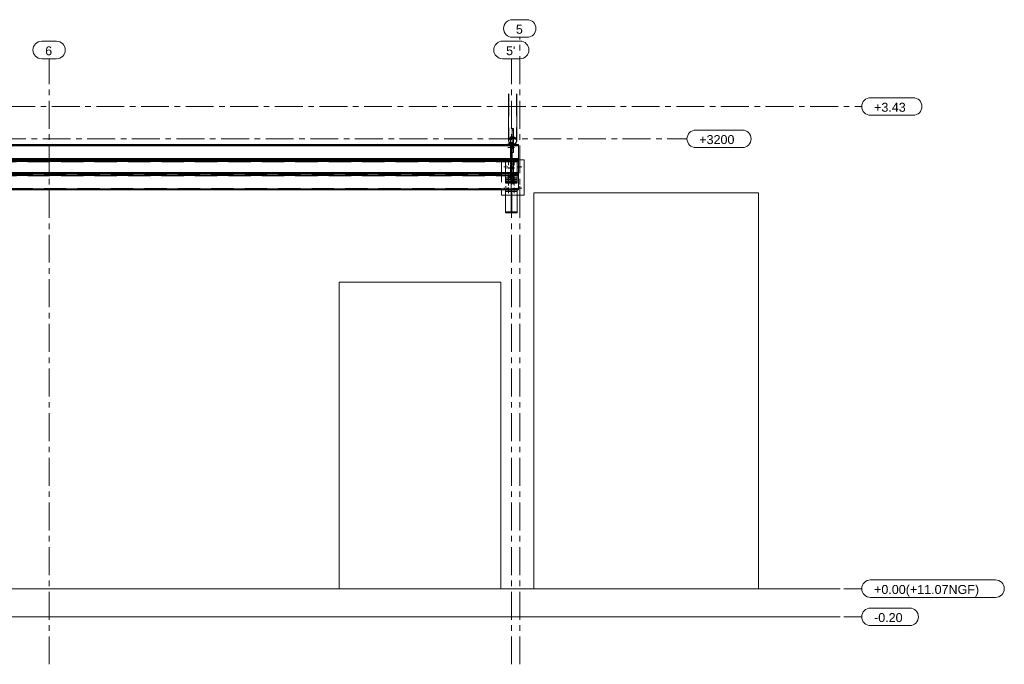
# Model space of a CAD drawing. Header units: millimetres. Extents: x 3 to 1173, y 5 to 825.
# Tile 5 of 22: x 379 to 659, y 240 to 423. Entities that reach past the tile are written whole.
import ezdxf

# ---------------------------------------------------------------- set-up
doc = ezdxf.new("R2010")
doc.units = ezdxf.units.MM
doc.linetypes.add('AXES', pattern=[12.7, 7.9375, -1.5875, 1.5875, -1.5875])
doc.linetypes.add('INTERROMPUX2', pattern=[9.525, 6.35, -3.175])
for name, color, linetype, lineweight in [('Boulon', 7, 'Continuous', 0), ('Classe 1', 7, 'Continuous', 0), ('Classe 2', 1, 'Continuous', 0), ('Maillage', 1, 'Continuous', 0)]:
    doc.layers.add(name, color=color, linetype=linetype, lineweight=lineweight)
doc.styles.add('ARIAL', font='ARIAL.TTF')

# ---------------------------------------------------------------- blocks, each defined once
blk = doc.blocks.new('*A145')
at = {"layer": 'Maillage', "linetype": 'AXES', "lineweight": 0}
blk.add_line((19.72, 253.25), (618.6, 253.25), dxfattribs=at)
at = {"layer": 'Maillage', "style": 'ARIAL'}
blk.add_text('-0.20', height=2.55, dxfattribs=at).set_placement((622.1, 251.75))
blk = doc.blocks.new('*A146')
at = {"layer": 'Maillage', "linetype": 'AXES', "lineweight": 0}
blk.add_line((19.72, 261.25), (618.6, 261.25), dxfattribs=at)
at = {"layer": 'Maillage', "style": 'ARIAL'}
blk.add_text('+0.00(+11.07NGF)', height=2.55, dxfattribs=at).set_placement((622.1, 259.75))
blk = doc.blocks.new('*A147')
at = {"layer": 'Maillage', "linetype": 'AXES', "lineweight": 0}
blk.add_line((19.72, 398.45), (618.6, 398.45), dxfattribs=at)
at = {"layer": 'Maillage', "style": 'ARIAL'}
blk.add_text('+3.43', height=2.55, dxfattribs=at).set_placement((622.1, 396.95))
blk = doc.blocks.new('*A148')
at = {"layer": 'Maillage', "linetype": 'AXES', "lineweight": 0}
blk.add_line((42.52, 253.25), (618.6, 253.25), dxfattribs=at)
at = {"layer": 'Maillage', "style": 'ARIAL'}
blk.add_text('-0.20', height=2.55, dxfattribs=at).set_placement((622.1, 251.75))
blk = doc.blocks.new('*A149')
at = {"layer": 'Maillage', "linetype": 'AXES', "lineweight": 0}
blk.add_line((42.52, 261.25), (618.6, 261.25), dxfattribs=at)
at = {"layer": 'Maillage', "style": 'ARIAL'}
blk.add_text('+0.00(+11.07NGF)', height=2.55, dxfattribs=at).set_placement((622.1, 259.75))
blk = doc.blocks.new('*A150')
at = {"layer": 'Maillage', "linetype": 'AXES', "lineweight": 0}
blk.add_line((42.52, 389.25), (568.84, 389.25), dxfattribs=at)
at = {"layer": 'Maillage', "style": 'ARIAL'}
blk.add_text('+3200', height=2.55, dxfattribs=at).set_placement((572.34, 387.75))
blk = doc.blocks.new('*A151')
at = {"layer": 'Classe 1', "linetype": 'Continuous', "lineweight": 0}
for p, q in [((86.12, 373.85), (39.32, 373.85)), ((39.32, 373.85), (39.32, 261.25)), ((86.12, 261.25), (86.12, 373.85)), ((217.72, 373.25), (138.12, 373.25)), ((138.12, 373.25), (138.12, 261.25)), ((217.72, 261.25), (217.72, 373.25)), ((525.24, 261.25), (525.24, 373.85)), ((525.24, 373.85), (589.24, 373.85)), ((589.24, 373.85), (589.24, 261.25)), ((469.84, 261.25), (469.84, 348.45)), ((469.84, 348.45), (515.84, 348.45)), ((515.84, 348.45), (515.84, 261.25)), ((39.32, 261.25), (29.72, 261.25)), ((86.12, 261.25), (138.12, 261.25)), ((217.72, 261.25), (242.52, 261.25)), ((469.84, 261.25), (373.72, 261.25)), ((515.84, 261.25), (525.24, 261.25)), ((589.24, 261.25), (608.6, 261.25))]:
    blk.add_line(p, q, dxfattribs=at)
at = {"layer": 'Classe 1', "linetype": 'INTERROMPUX2', "lineweight": 0}
for p, q in [((469.84, 261.25), (242.52, 261.25)), ((242.52, 261.25), (373.72, 261.25))]:
    blk.add_line(p, q, dxfattribs=at)
blk = doc.blocks.new('*A152')
at = {"layer": 'Classe 2', "linetype": 'Continuous', "lineweight": 0}
for p, q in [((90.52, 387.62), (90.52, 383.62)), ((90.52, 387.62), (91.92, 387.62)), ((90.52, 387.48), (91.92, 387.48)), ((90.52, 387.23), (91.92, 387.23)), ((92.72, 387.62), (518.64, 387.62)), ((92.72, 387.48), (518.64, 387.48)), ((92.72, 387.23), (518.64, 387.23)), ((520.84, 387.62), (519.44, 387.62)), ((519.44, 387.48), (520.84, 387.48)), ((519.44, 387.23), (520.84, 387.23)), ((520.84, 387.62), (520.84, 383.62))]:
    blk.add_line(p, q, dxfattribs=at)
at = {"layer": 'Classe 2', "linetype": 'INTERROMPUX2', "lineweight": 0}
for p, q in [((90.52, 387.37), (520.84, 387.37)), ((90.52, 387.3), (520.84, 387.3)), ((90.52, 387.3), (520.84, 387.3)), ((91.92, 387.62), (92.72, 387.62)), ((91.92, 387.48), (92.72, 387.48)), ((91.92, 387.23), (92.72, 387.23)), ((519.44, 387.62), (518.64, 387.62)), ((518.64, 387.48), (519.44, 387.48)), ((518.64, 387.23), (519.44, 387.23)), ((90.52, 383.62), (90.52, 382.69)), ((90.52, 383.08), (520.84, 383.08)), ((90.52, 383.01), (520.84, 383.01)), ((90.52, 383.01), (520.84, 383.01)), ((520.84, 382.94), (90.52, 382.94)), ((90.52, 382.83), (520.84, 382.83)), ((520.84, 382.69), (90.52, 382.69)), ((520.84, 383.62), (520.84, 382.69))]:
    blk.add_line(p, q, dxfattribs=at)
blk = doc.blocks.new('*A153')
at = {"layer": 'Classe 2', "linetype": 'Continuous', "lineweight": 0}
for p, q in [((90.52, 383.62), (90.52, 379.63)), ((90.52, 383.62), (92.32, 383.62)), ((90.52, 383.49), (92.32, 383.49)), ((90.52, 383.24), (92.32, 383.24)), ((92.72, 383.62), (518.64, 383.62)), ((92.72, 383.49), (518.64, 383.49)), ((92.72, 383.24), (518.64, 383.24)), ((520.84, 383.62), (519.04, 383.62)), ((520.84, 383.49), (519.04, 383.49)), ((520.84, 383.24), (519.04, 383.24)), ((520.84, 383.62), (520.84, 379.63))]:
    blk.add_line(p, q, dxfattribs=at)
at = {"layer": 'Classe 2', "linetype": 'INTERROMPUX2', "lineweight": 0}
for p, q in [((90.52, 383.37), (520.84, 383.37)), ((90.52, 383.31), (520.84, 383.31)), ((90.52, 383.3), (520.84, 383.3)), ((92.32, 383.62), (92.72, 383.62)), ((92.32, 383.49), (92.72, 383.49)), ((92.32, 383.24), (92.72, 383.24)), ((519.04, 383.62), (518.64, 383.62)), ((519.04, 383.49), (518.64, 383.49)), ((519.04, 383.24), (518.64, 383.24)), ((90.52, 379.63), (90.52, 378.7)), ((90.52, 379.08), (520.84, 379.08)), ((90.52, 379.02), (520.84, 379.02)), ((90.52, 379.01), (520.84, 379.01)), ((520.84, 378.95), (90.52, 378.95)), ((90.52, 378.83), (520.84, 378.83)), ((520.84, 378.7), (90.52, 378.7)), ((520.84, 379.63), (520.84, 378.7))]:
    blk.add_line(p, q, dxfattribs=at)
blk = doc.blocks.new('*A155')
at = {"layer": 'Classe 1', "linetype": 'Continuous', "lineweight": 0}
for p, q in [((242.52, 261.25), (29.72, 261.25)), ((242.52, 261.25), (242.52, 261.25)), ((242.52, 261.25), (608.6, 261.25)), ((242.52, 253.25), (242.52, 261.25)), ((373.72, 261.25), (373.72, 253.25)), ((29.72, 253.25), (373.72, 253.25)), ((373.72, 253.25), (373.72, 253.25)), ((373.72, 253.25), (608.6, 253.25))]:
    blk.add_line(p, q, dxfattribs=at)
at = {"layer": 'Classe 1', "linetype": 'INTERROMPUX2', "lineweight": 0}
for p, q in [((242.52, 253.25), (242.52, 261.25)), ((373.72, 261.25), (373.72, 253.25))]:
    blk.add_line(p, q, dxfattribs=at)
blk = doc.blocks.new('*A156')
at = {"layer": 'Classe 2', "linetype": 'Continuous', "lineweight": 0}
for p, q in [((90.52, 379.63), (90.52, 374.7)), ((90.52, 379.63), (520.84, 379.63)), ((90.52, 379.49), (520.84, 379.49)), ((90.52, 379.24), (520.84, 379.24)), ((520.84, 379.63), (520.84, 374.7)), ((90.52, 375.01), (520.84, 375.01)), ((520.84, 374.95), (90.52, 374.95)), ((90.52, 374.7), (244.48, 374.7)), ((368.43, 374.7), (247.81, 374.7)), ((520.84, 374.7), (371.76, 374.7))]:
    blk.add_line(p, q, dxfattribs=at)
at = {"layer": 'Classe 2', "linetype": 'INTERROMPUX2', "lineweight": 0}
for p, q in [((90.52, 379.37), (520.84, 379.37)), ((90.52, 379.31), (520.84, 379.31)), ((90.52, 379.3), (520.84, 379.3)), ((90.52, 375.08), (520.84, 375.08)), ((90.52, 375.02), (520.84, 375.02)), ((90.52, 374.83), (520.84, 374.83)), ((244.48, 374.7), (247.81, 374.7)), ((371.76, 374.7), (368.43, 374.7))]:
    blk.add_line(p, q, dxfattribs=at)
blk = doc.blocks.new('*A160')
at = {"layer": 'Boulon', "linetype": 'Continuous', "lineweight": 0}
for p, q in [((518, 375.35), (518, 373.85)), ((518, 375.28), (518, 373.78)), ((519.68, 375.35), (519.68, 373.85)), ((519.68, 375.28), (519.68, 373.78))]:
    blk.add_line(p, q, dxfattribs=at)
blk = doc.blocks.new('*A252')
at = {"layer": 'Maillage', "linetype": 'AXES', "lineweight": 0}
blk.add_line((521.24, 239.73), (521.24, 418.14), dxfattribs=at)
at = {"layer": 'Maillage', "style": 'ARIAL'}
blk.add_text('5', height=2.55, dxfattribs=at).set_placement((520.13, 419.14))
blk = doc.blocks.new('*A253')
at = {"layer": 'Maillage', "linetype": 'Continuous', "lineweight": 0}
for p, q in [((519.13, 423.14), (523.35, 423.14)), ((519.13, 418.14), (523.35, 418.14))]:
    blk.add_line(p, q, dxfattribs=at)
for centre, start, end in [((519.13, 420.64), 90, 270), ((523.35, 420.64), 270, 90)]:
    blk.add_arc(centre, 2.5, start, end, dxfattribs=at)
blk = doc.blocks.new('*A254')
at = {"layer": 'Maillage', "linetype": 'AXES', "lineweight": 0}
blk.add_line((387.24, 239.73), (387.24, 412.01), dxfattribs=at)
at = {"layer": 'Maillage', "style": 'ARIAL'}
blk.add_text('6', height=2.55, dxfattribs=at).set_placement((386.13, 413.01))
blk = doc.blocks.new('*A255')
at = {"layer": 'Maillage', "linetype": 'Continuous', "lineweight": 0}
for p, q in [((385.13, 417.01), (389.35, 417.01)), ((385.13, 412.01), (389.35, 412.01))]:
    blk.add_line(p, q, dxfattribs=at)
for centre, start, end in [((385.13, 414.51), 90, 270), ((389.35, 414.51), 270, 90)]:
    blk.add_arc(centre, 2.5, start, end, dxfattribs=at)
blk = doc.blocks.new('*A256')
at = {"layer": 'Maillage', "linetype": 'Continuous', "lineweight": 0}
for p, q in [((621.1, 255.75), (632.22, 255.75)), ((621.1, 250.75), (632.22, 250.75))]:
    blk.add_line(p, q, dxfattribs=at)
for centre, start, end in [((621.1, 253.25), 90, 270), ((632.22, 253.25), 270, 90)]:
    blk.add_arc(centre, 2.5, start, end, dxfattribs=at)
blk = doc.blocks.new('*A257')
at = {"layer": 'Maillage', "linetype": 'Continuous', "lineweight": 0}
for p, q in [((621.1, 263.75), (656.68, 263.75)), ((621.1, 258.75), (656.68, 258.75))]:
    blk.add_line(p, q, dxfattribs=at)
for centre, start, end in [((621.1, 261.25), 90, 270), ((656.68, 261.25), 270, 90)]:
    blk.add_arc(centre, 2.5, start, end, dxfattribs=at)
blk = doc.blocks.new('*A258')
at = {"layer": 'Maillage', "linetype": 'Continuous', "lineweight": 0}
for p, q in [((621.1, 400.95), (633.22, 400.95)), ((621.1, 395.95), (633.22, 395.95))]:
    blk.add_line(p, q, dxfattribs=at)
for centre, start, end in [((621.1, 398.45), 90, 270), ((633.22, 398.45), 270, 90)]:
    blk.add_arc(centre, 2.5, start, end, dxfattribs=at)
blk = doc.blocks.new('*A259')
at = {"layer": 'Maillage', "linetype": 'AXES', "lineweight": 0}
blk.add_line((518.84, 239.73), (518.84, 412.04), dxfattribs=at)
at = {"layer": 'Maillage', "style": 'ARIAL'}
blk.add_text("5'", height=2.55, dxfattribs=at).set_placement((517.34, 413.04))
blk = doc.blocks.new('*A260')
at = {"layer": 'Maillage', "linetype": 'Continuous', "lineweight": 0}
for p, q in [((516.34, 417.04), (521.33, 417.04)), ((516.34, 412.04), (521.33, 412.04))]:
    blk.add_line(p, q, dxfattribs=at)
for centre, start, end in [((516.34, 414.54), 90, 270), ((521.33, 414.54), 270, 90)]:
    blk.add_arc(centre, 2.5, start, end, dxfattribs=at)
blk = doc.blocks.new('*A263')
at = {"layer": 'Maillage', "linetype": 'Continuous', "lineweight": 0}
for p, q in [((621.1, 255.75), (632.22, 255.75)), ((621.1, 250.75), (632.22, 250.75))]:
    blk.add_line(p, q, dxfattribs=at)
for centre, start, end in [((621.1, 253.25), 90, 270), ((632.22, 253.25), 270, 90)]:
    blk.add_arc(centre, 2.5, start, end, dxfattribs=at)
blk = doc.blocks.new('*A264')
at = {"layer": 'Maillage', "linetype": 'Continuous', "lineweight": 0}
for p, q in [((621.1, 263.75), (656.68, 263.75)), ((621.1, 258.75), (656.68, 258.75))]:
    blk.add_line(p, q, dxfattribs=at)
for centre, start, end in [((621.1, 261.25), 90, 270), ((656.68, 261.25), 270, 90)]:
    blk.add_arc(centre, 2.5, start, end, dxfattribs=at)
blk = doc.blocks.new('*A265')
at = {"layer": 'Maillage', "linetype": 'Continuous', "lineweight": 0}
for p, q in [((571.34, 391.75), (584.58, 391.75)), ((571.34, 386.75), (584.58, 386.75))]:
    blk.add_line(p, q, dxfattribs=at)
for centre, start, end in [((571.34, 389.25), 90, 270), ((584.58, 389.25), 270, 90)]:
    blk.add_arc(centre, 2.5, start, end, dxfattribs=at)
blk = doc.blocks.new('*A266')
at = {"layer": 'Classe 2', "linetype": 'Continuous', "lineweight": 0}
for p, q in [((518.03, 388.67), (518.03, 402.01)), ((520.44, 388.67), (520.44, 402.01)), ((519.7, 389.68), (519.44, 389.72)), ((520.09, 389.44), (519.7, 389.68)), ((518.12, 389.09), (518.03, 388.67)), ((518.03, 388.67), (518.12, 388.26)), ((518.39, 389.44), (518.12, 389.09)), ((518.12, 388.26), (518.39, 387.9)), ((518.16, 388.67), (518.24, 389.04)), ((518.24, 388.3), (518.16, 388.67)), ((518.24, 389.04), (518.48, 389.36)), ((518.48, 387.98), (518.24, 388.3)), ((518.64, 389.59), (518.39, 389.44)), ((518.64, 387.75), (518.39, 387.9)), ((518.64, 389.46), (518.48, 389.36)), ((518.64, 387.89), (518.48, 387.98)), ((519.44, 389.61), (519.65, 389.57)), ((519.65, 387.77), (519.44, 387.74)), ((519.44, 387.62), (519.7, 387.67)), ((519.65, 389.57), (520, 389.36)), ((520, 387.98), (519.65, 387.77)), ((519.7, 387.67), (520.09, 387.9)), ((520, 389.36), (520.23, 389.04)), ((520.23, 388.3), (520, 387.98)), ((520.35, 389.09), (520.09, 389.44)), ((520.09, 387.9), (520.35, 388.26)), ((520.23, 389.04), (520.32, 388.67)), ((520.32, 388.67), (520.23, 388.3)), ((520.44, 388.67), (520.35, 389.09)), ((520.35, 388.26), (520.44, 388.67))]:
    blk.add_line(p, q, dxfattribs=at)
at = {"layer": 'Classe 2', "linetype": 'INTERROMPUX2', "lineweight": 0}
for p, q in [((518.16, 402.01), (518.16, 388.67)), ((520.32, 402.01), (520.32, 388.67)), ((518.78, 389.68), (518.64, 389.59)), ((519.04, 389.72), (518.78, 389.68)), ((519.24, 391.83), (519.04, 391.79)), ((519.04, 391.79), (519.04, 387.62)), ((519.04, 391.68), (519.24, 391.71)), ((519.24, 389.77), (519.04, 389.8)), ((519.04, 389.69), (519.24, 389.65)), ((519.44, 391.79), (519.24, 391.83)), ((519.24, 391.71), (519.44, 391.68)), ((519.44, 389.8), (519.24, 389.77)), ((519.24, 389.65), (519.44, 389.69)), ((519.44, 391.79), (519.44, 387.62)), ((518.83, 389.57), (518.64, 389.46)), ((518.83, 387.77), (518.64, 387.89)), ((518.78, 387.67), (518.64, 387.75)), ((518.78, 387.67), (519.04, 387.62)), ((518.83, 389.57), (519.04, 389.61)), ((519.04, 387.74), (518.83, 387.77))]:
    blk.add_line(p, q, dxfattribs=at)
blk = doc.blocks.new('*A267')
at = {"layer": 'Boulon', "linetype": 'INTERROMPUX2', "lineweight": 0}
for p, q in [((518, 383.35), (518, 381.85)), ((518, 383.27), (518, 381.78)), ((519.68, 383.35), (519.68, 381.85)), ((519.68, 383.27), (519.68, 381.78))]:
    blk.add_line(p, q, dxfattribs=at)
blk = doc.blocks.new('*A268')
at = {"layer": 'Boulon', "linetype": 'INTERROMPUX2', "lineweight": 0}
for p, q in [((518, 379.35), (518, 377.85)), ((518, 379.28), (518, 377.78)), ((519.68, 379.35), (519.68, 377.85)), ((519.68, 379.28), (519.68, 377.78))]:
    blk.add_line(p, q, dxfattribs=at)
blk = doc.blocks.new('*A269')
at = {"layer": 'Boulon'}
for points in [[(520.96, 381.26), (520.96, 381.27), (520.96, 381.29), (520.96, 381.3), (520.97, 381.31), (520.97, 381.33), (520.97, 381.34), (520.98, 381.35), (520.99, 381.37), (520.99, 381.38), (521, 381.39), (521.01, 381.4), (521.01, 381.41), (521.02, 381.42), (521.03, 381.43), (521.04, 381.44), (521.05, 381.45), (521.06, 381.46), (521.07, 381.47), (521.08, 381.48), (521.09, 381.49), (521.11, 381.49), (521.12, 381.5), (521.13, 381.5), (521.14, 381.51), (521.16, 381.51), (521.17, 381.52), (521.18, 381.52), (521.2, 381.52), (521.21, 381.52), (521.22, 381.53), (521.24, 381.53), (521.25, 381.53), (521.27, 381.52), (521.28, 381.52), (521.29, 381.52), (521.31, 381.52), (521.32, 381.51), (521.33, 381.51), (521.35, 381.5), (521.36, 381.5), (521.37, 381.49), (521.38, 381.49), (521.39, 381.48), (521.41, 381.47), (521.42, 381.46), (521.43, 381.45), (521.44, 381.44), (521.45, 381.43), (521.45, 381.42), (521.46, 381.41), (521.47, 381.4), (521.48, 381.39), (521.49, 381.38), (521.49, 381.37), (521.5, 381.35), (521.5, 381.34), (521.51, 381.33), (521.51, 381.31), (521.51, 381.3), (521.52, 381.29), (521.52, 381.27), (521.52, 381.26), (521.52, 381.25), (521.52, 381.23), (521.52, 381.22), (521.52, 381.2), (521.51, 381.19), (521.51, 381.18), (521.51, 381.16), (521.5, 381.15), (521.5, 381.14), (521.49, 381.13), (521.49, 381.11), (521.48, 381.1), (521.47, 381.09), (521.46, 381.08), (521.45, 381.07), (521.45, 381.06), (521.44, 381.05), (521.43, 381.04), (521.42, 381.03), (521.41, 381.02), (521.39, 381.01), (521.38, 381.01), (521.37, 381), (521.36, 380.99), (521.35, 380.99), (521.33, 380.98), (521.32, 380.98), (521.31, 380.97), (521.29, 380.97), (521.28, 380.97), (521.27, 380.97), (521.25, 380.97), (521.24, 380.97), (521.22, 380.97), (521.21, 380.97), (521.2, 380.97), (521.18, 380.97), (521.17, 380.97), (521.16, 380.98), (521.14, 380.98), (521.13, 380.99), (521.12, 380.99), (521.11, 381), (521.09, 381.01), (521.08, 381.01), (521.07, 381.02), (521.06, 381.03), (521.05, 381.04), (521.04, 381.05), (521.03, 381.06), (521.02, 381.07), (521.01, 381.08), (521.01, 381.09), (521, 381.1), (520.99, 381.11), (520.99, 381.13), (520.98, 381.14), (520.97, 381.15), (520.97, 381.16), (520.97, 381.18), (520.96, 381.19), (520.96, 381.2), (520.96, 381.22), (520.96, 381.23), (520.96, 381.25)], [(520.96, 375.26), (520.96, 375.27), (520.96, 375.29), (520.96, 375.3), (520.97, 375.31), (520.97, 375.33), (520.97, 375.34), (520.98, 375.35), (520.99, 375.37), (520.99, 375.38), (521, 375.39), (521.01, 375.4), (521.01, 375.41), (521.02, 375.42), (521.03, 375.43), (521.04, 375.44), (521.05, 375.45), (521.06, 375.46), (521.07, 375.47), (521.08, 375.48), (521.09, 375.49), (521.11, 375.49), (521.12, 375.5), (521.13, 375.5), (521.14, 375.51), (521.16, 375.51), (521.17, 375.52), (521.18, 375.52), (521.2, 375.52), (521.21, 375.52), (521.22, 375.53), (521.24, 375.53), (521.25, 375.53), (521.27, 375.52), (521.28, 375.52), (521.29, 375.52), (521.31, 375.52), (521.32, 375.51), (521.33, 375.51), (521.35, 375.5), (521.36, 375.5), (521.37, 375.49), (521.38, 375.49), (521.39, 375.48), (521.41, 375.47), (521.42, 375.46), (521.43, 375.45), (521.44, 375.44), (521.45, 375.43), (521.45, 375.42), (521.46, 375.41), (521.47, 375.4), (521.48, 375.39), (521.49, 375.38), (521.49, 375.37), (521.5, 375.35), (521.5, 375.34), (521.51, 375.33), (521.51, 375.31), (521.51, 375.3), (521.52, 375.29), (521.52, 375.27), (521.52, 375.26), (521.52, 375.25), (521.52, 375.23), (521.52, 375.22), (521.52, 375.2), (521.51, 375.19), (521.51, 375.18), (521.51, 375.16), (521.5, 375.15), (521.5, 375.14), (521.49, 375.13), (521.49, 375.11), (521.48, 375.1), (521.47, 375.09), (521.46, 375.08), (521.45, 375.07), (521.45, 375.06), (521.44, 375.05), (521.43, 375.04), (521.42, 375.03), (521.41, 375.02), (521.39, 375.01), (521.38, 375.01), (521.37, 375), (521.36, 374.99), (521.35, 374.99), (521.33, 374.98), (521.32, 374.98), (521.31, 374.97), (521.29, 374.97), (521.28, 374.97), (521.27, 374.97), (521.25, 374.97), (521.24, 374.97), (521.22, 374.97), (521.21, 374.97), (521.2, 374.97), (521.18, 374.97), (521.17, 374.97), (521.16, 374.98), (521.14, 374.98), (521.13, 374.99), (521.12, 374.99), (521.11, 375), (521.09, 375.01), (521.08, 375.01), (521.07, 375.02), (521.06, 375.03), (521.05, 375.04), (521.04, 375.05), (521.03, 375.06), (521.02, 375.07), (521.01, 375.08), (521.01, 375.09), (521, 375.1), (520.99, 375.11), (520.99, 375.13), (520.98, 375.14), (520.97, 375.15), (520.97, 375.16), (520.97, 375.18), (520.96, 375.19), (520.96, 375.2), (520.96, 375.22), (520.96, 375.23), (520.96, 375.25)]]:
    blk.add_hatch(color=256, dxfattribs=at).paths.add_polyline_path(points, flags=17)
at = {"layer": 'Boulon', "linetype": 'Continuous', "lineweight": 0}
for p, q in [((516.68, 381.25), (517.05, 381.25)), ((517.24, 381.81), (517.24, 381.43)), ((517.8, 381.25), (517.43, 381.25)), ((521.8, 381.25), (520.68, 381.25)), ((521.24, 380.69), (521.24, 381.81)), ((517.24, 380.69), (517.24, 381.06)), ((517.24, 375.81), (517.24, 375.43)), ((521.24, 374.69), (521.24, 375.81)), ((516.68, 375.25), (517.05, 375.25)), ((517.24, 374.69), (517.24, 375.06)), ((517.8, 375.25), (517.43, 375.25)), ((521.8, 375.25), (520.68, 375.25))]:
    blk.add_line(p, q, dxfattribs=at)
blk = doc.blocks.new('*A270')
at = {"layer": 'Boulon', "linetype": 'INTERROMPUX2', "lineweight": 0}
for p, q in [((518.94, 381.26), (518.74, 381.26)), ((519.44, 381.26), (519.04, 381.26)), ((519.76, 380.98), (517.84, 380.98)), ((518.94, 380.7), (518.74, 380.7)), ((519.44, 380.7), (519.04, 380.7))]:
    blk.add_line(p, q, dxfattribs=at)
blk = doc.blocks.new('*A271')
at = {"layer": 'Boulon', "linetype": 'INTERROMPUX2', "lineweight": 0}
for p, q in [((519.76, 380.85), (517.84, 380.85)), ((518.94, 381.13), (518.74, 381.13)), ((518.94, 380.57), (518.74, 380.57)), ((519.44, 381.13), (519.04, 381.13)), ((519.44, 380.57), (519.04, 380.57))]:
    blk.add_line(p, q, dxfattribs=at)
blk = doc.blocks.new('*A272')
at = {"layer": 'Boulon', "linetype": 'INTERROMPUX2', "lineweight": 0}
for p, q in [((519.76, 378.57), (517.84, 378.57)), ((518.94, 378.85), (518.74, 378.85)), ((519.44, 378.85), (519.04, 378.85)), ((518.94, 378.29), (518.74, 378.29)), ((519.44, 378.29), (519.04, 378.29))]:
    blk.add_line(p, q, dxfattribs=at)
blk = doc.blocks.new('*A273')
at = {"layer": 'Boulon', "linetype": 'INTERROMPUX2', "lineweight": 0}
for p, q in [((519.76, 378.45), (517.84, 378.45)), ((518.94, 378.73), (518.74, 378.73)), ((519.44, 378.73), (519.04, 378.73)), ((518.94, 378.17), (518.74, 378.17)), ((519.44, 378.17), (519.04, 378.17))]:
    blk.add_line(p, q, dxfattribs=at)
blk = doc.blocks.new('*A274')
at = {"layer": 'Classe 2', "linetype": 'INTERROMPUX2', "lineweight": 0}
for p, q in [((520.84, 383.25), (516.04, 383.25)), ((516.04, 383.25), (516.04, 374.7)), ((520.48, 373.25), (517.2, 373.25))]:
    blk.add_line(p, q, dxfattribs=at)
at = {"layer": 'Classe 2', "linetype": 'Continuous', "lineweight": 0}
for p, q in [((522.44, 383.25), (520.84, 383.25)), ((522.44, 383.25), (522.44, 373.25)), ((516.04, 374.7), (516.04, 373.25)), ((517.2, 373.25), (516.04, 373.25)), ((522.44, 373.25), (520.48, 373.25))]:
    blk.add_line(p, q, dxfattribs=at)
blk = doc.blocks.new('*A275')
at = {"layer": 'Classe 2', "linetype": 'INTERROMPUX2', "lineweight": 0}
for p, q in [((519.04, 382.74), (519.04, 373.25)), ((519.04, 382.74), (519.44, 382.74)), ((519.44, 381.99), (519.04, 381.99)), ((519.44, 382.74), (519.44, 373.25)), ((519.04, 377.66), (519.44, 377.66)), ((519.04, 377.18), (519.44, 377.18)), ((519.04, 373.25), (519.44, 373.25)), ((519.44, 373.25), (519.04, 373.25))]:
    blk.add_line(p, q, dxfattribs=at)
blk = doc.blocks.new('*A288')
at = {"layer": 'Boulon', "linetype": 'INTERROMPUX2', "lineweight": 0}
for p, q in [((518, 378.23), (518, 376.31)), ((518, 377.91), (518, 376)), ((519.68, 378.23), (519.68, 376.31)), ((519.68, 377.91), (519.68, 376))]:
    blk.add_line(p, q, dxfattribs=at)
blk = doc.blocks.new('*A289')
at = {"layer": 'Boulon'}
for points in [[(518.64, 388.18), (519.04, 388.18), (519.04, 387.44), (518.64, 387.44)], [(518.64, 387.15), (519.04, 387.15), (519.04, 386.4), (518.64, 386.4)], [(519.04, 388.18), (519.44, 388.18), (519.44, 387.44), (519.04, 387.44)], [(519.04, 387.15), (519.44, 387.15), (519.44, 386.4), (519.04, 386.4)]]:
    blk.add_hatch(color=256, dxfattribs=at).paths.add_polyline_path(points, flags=17)
at = {"layer": 'Boulon', "linetype": 'Continuous', "lineweight": 0}
for p, q in [((519.76, 387.81), (517.84, 387.81)), ((519.04, 388.18), (518.64, 388.18)), ((519.04, 387.44), (518.64, 387.44)), ((519.04, 387.15), (518.64, 387.15)), ((519.44, 388.18), (519.04, 388.18)), ((519.44, 387.44), (519.04, 387.44)), ((519.44, 387.15), (519.04, 387.15)), ((519.76, 386.78), (517.84, 386.78)), ((519.04, 386.4), (518.64, 386.4)), ((519.44, 386.4), (519.04, 386.4))]:
    blk.add_line(p, q, dxfattribs=at)
blk = doc.blocks.new('*A290')
at = {"layer": 'Classe 2', "linetype": 'INTERROMPUX2', "lineweight": 0}
for p, q in [((517.2, 377.09), (517.2, 378.12)), ((517.2, 378.12), (520.48, 378.12)), ((517.2, 377.72), (520.48, 377.72)), ((517.2, 377.49), (520.48, 377.49)), ((517.2, 377.09), (520.48, 377.09)), ((520.48, 378.12), (520.48, 377.09))]:
    blk.add_line(p, q, dxfattribs=at)
blk = doc.blocks.new('*A291')
at = {"layer": 'Classe 2', "linetype": 'Continuous', "lineweight": 0}
for p, q in [((519.04, 392.19), (519.04, 389.77)), ((519.04, 392.19), (519.44, 392.19)), ((519.44, 392.19), (519.44, 385.35)), ((519.44, 385.35), (519.04, 385.35))]:
    blk.add_line(p, q, dxfattribs=at)
at = {"layer": 'Classe 2', "linetype": 'INTERROMPUX2', "lineweight": 0}
for p, q in [((519.04, 389.77), (519.04, 385.35)), ((519.04, 389.3), (519.44, 389.3))]:
    blk.add_line(p, q, dxfattribs=at)
blk = doc.blocks.new('*A292')
at = {"layer": 'Classe 2', "linetype": 'Continuous', "lineweight": 0}
for p, q in [((518.64, 389.77), (518.64, 379.63)), ((518.64, 389.77), (519.04, 389.77)), ((519.04, 389.77), (519.04, 379.63))]:
    blk.add_line(p, q, dxfattribs=at)
at = {"layer": 'Classe 2', "linetype": 'INTERROMPUX2', "lineweight": 0}
for p, q in [((518.64, 386.88), (519.04, 386.88)), ((518.64, 379.63), (518.64, 377.49)), ((519.04, 379.49), (518.64, 379.49)), ((519.04, 379.63), (519.04, 377.49)), ((518.64, 378.12), (519.04, 378.12)), ((519.04, 377.49), (518.64, 377.49))]:
    blk.add_line(p, q, dxfattribs=at)
blk = doc.blocks.new('*A299')
at = {"layer": 'Classe 2', "linetype": 'INTERROMPUX2', "lineweight": 0}
for p, q in [((517.2, 383.04), (517.2, 374.7)), ((517.2, 383.04), (520.48, 383.04)), ((518.74, 382.75), (517.2, 382.75)), ((518.74, 374.3), (518.74, 382.75)), ((520.48, 382.75), (518.94, 382.75)), ((518.94, 382.75), (518.94, 374.3)), ((520.48, 383.04), (520.48, 374.7)), ((517.2, 376.93), (518.74, 376.93)), ((517.2, 376.63), (520.48, 376.63)), ((518.94, 376.93), (520.48, 376.93)), ((517.2, 374.95), (517.2, 374.7)), ((520.48, 375.08), (520.48, 374.6))]:
    blk.add_line(p, q, dxfattribs=at)
at = {"layer": 'Classe 2', "linetype": 'Continuous', "lineweight": 0}
for p, q in [((517.2, 374.7), (517.2, 374.3)), ((517.2, 374.6), (520.48, 374.6)), ((517.2, 374.3), (517.2, 368.19)), ((517.2, 374.3), (518.74, 374.3)), ((518.74, 374.3), (518.74, 368.49)), ((518.94, 374.3), (520.48, 374.3)), ((518.94, 374.3), (518.94, 368.49)), ((520.48, 374.7), (520.48, 368.19)), ((517.2, 368.49), (518.74, 368.49)), ((517.2, 368.19), (520.48, 368.19)), ((518.94, 368.49), (520.48, 368.49))]:
    blk.add_line(p, q, dxfattribs=at)

msp = doc.modelspace()

# ---------------------------------------------------------------- block references
at = {"lineweight": 0}
for name in ['*A253', '*A252', '*A255', '*A254', '*A260', '*A259', '*A266', '*A258', '*A147', '*A150', '*A292', '*A291', '*A265', '*A152', '*A289', '*A153', '*A274', '*A269', '*A299', '*A270', '*A267', '*A275', '*A156', '*A271', '*A272', '*A273', '*A268', '*A290', '*A288', '*A151', '*A160', '*A257', '*A264', '*A146', '*A155', '*A149', '*A256', '*A263', '*A145', '*A148']:
    msp.add_blockref(name, (0, 0), dxfattribs=at)

doc.saveas('drawing.dxf')
